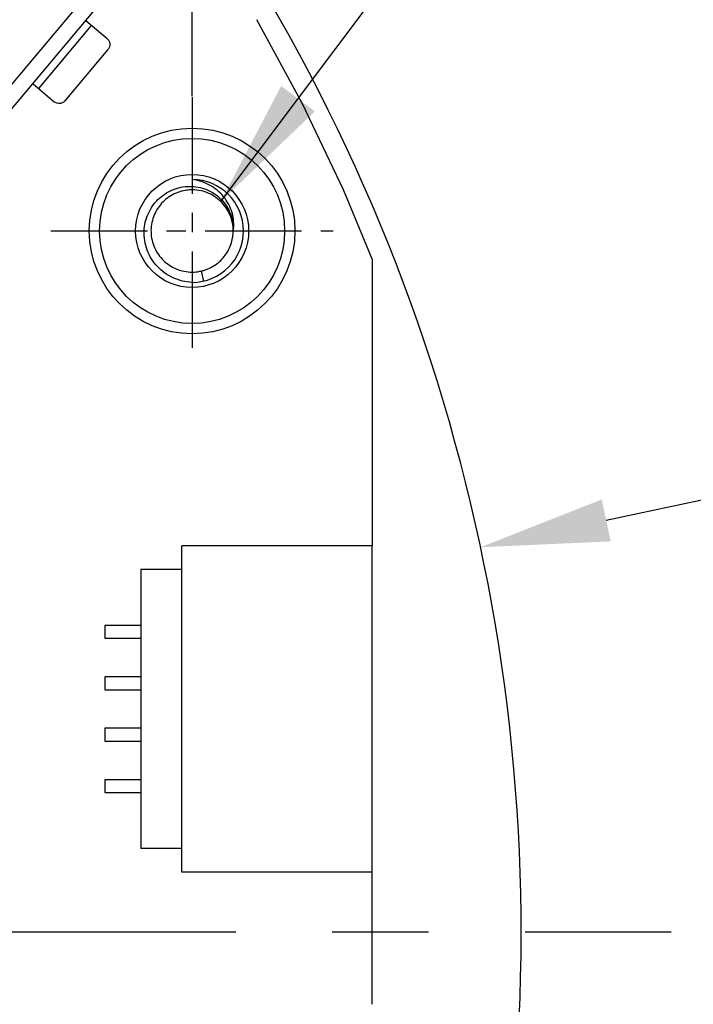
# Model space of a CAD drawing. Header units: millimetres. Extents: x 525 to 788, y 277 to 384.
# Tile 127 of 130: x 759 to 772, y 323 to 342. Entities that reach past the tile are written whole.
import ezdxf

# ---------------------------------------------------------------- set-up
doc = ezdxf.new("R2010")
doc.units = ezdxf.units.MM
doc.header["$LTSCALE"] = 5
doc.header["$PDMODE"] = 3
doc.header["$PDSIZE"] = 0.3125
doc.linetypes.add('CENTER', pattern=[0.6, 0.375, -0.075, 0.075, -0.075])
doc.layers.get('0').update_dxf_attribs({"linetype": 'CONTINUOUS'})
doc.layers.get('Defpoints').update_dxf_attribs({"linetype": 'CONTINUOUS'})
doc.layers.add('dim', color=6, linetype='CONTINUOUS', lineweight=9)
doc.styles.add('Verdana', font='verdana.ttf', dxfattribs={"height": 3})
doc.dimstyles.new('aaaaaaaa 3.0', dxfattribs={"dimtxt": 3, "dimasz": 2.5, "dimexe": 1.25, "dimexo": 0.625, "dimtad": 1, "dimzin": 9, "dimdsep": 46, "dimtxsty": 'Verdana', "dimcen": 0, "dimazin": 0, "dimtfac": 1, "dimtofl": 0, "dimtmove": 0, "dimatfit": 3, "dimfxl": 1, "dimlwd": 25, "dimlwe": 25, "dimarcsym": 0})

# ---------------------------------------------------------------- blocks, each defined once
blk = doc.blocks.new('*D51')
at = {"layer": 'Defpoints', "color": 0}
for p in [(761.897, 367.155), (702.897, 340.061), (761.897, 340.061)]:
    blk.add_point(p, dxfattribs=at)
at = {"layer": 'dim', "color": 0, "lineweight": 25}
for p, q in [((702.897, 340.686), (702.897, 368.405)), ((761.897, 340.686), (761.897, 368.405)), ((705.397, 367.155), (759.397, 367.155))]:
    blk.add_line(p, q, dxfattribs=at)
at = {"layer": 'dim', "color": 0}
for points in [[(705.397, 367.572), (705.397, 366.739), (702.897, 367.155)], [(759.397, 366.739), (759.397, 367.572), (761.897, 367.155)]]:
    blk.add_solid(points, dxfattribs=at)
at = {"layer": 'dim', "color": 0, "insert": (732.397, 369.342), "char_height": 3, "attachment_point": 5, "style": 'Verdana'}
blk.add_mtext('59', dxfattribs=at)
blk = doc.blocks.new('*D55')
at = {"layer": 'Defpoints', "color": 0}
for p in [(767.508, 331.908), (697.286, 316.938)]:
    blk.add_point(p, dxfattribs=at)
at = {"layer": 'dim', "color": 0, "lineweight": 25}
blk.add_line((785.495, 335.743), (769.953, 332.429), dxfattribs=at)
at = {"layer": 'dim', "color": 0}
blk.add_solid([(769.866, 332.837), (770.04, 332.022), (767.508, 331.908)], dxfattribs=at)
at = {"layer": 'dim', "color": 0, "insert": (778.447, 336.689), "char_height": 3, "attachment_point": 5, "rotation": 12.0345, "style": 'Verdana'}
blk.add_mtext('∅71.8', dxfattribs=at)

msp = doc.modelspace()

# ---------------------------------------------------------------- linework, layer by layer
at = {"linetype": 'Continuous'}
for p, q in [((756.06, 338.134), (761.457, 344.571)), ((761.687, 344.378), (756.289, 337.941)), ((760.245, 341.802), (759.833, 342.148)), ((763.148, 342.177), (764.036, 340.544)), ((759.936, 342.061), (758.908, 340.835)), ((759.428, 340.595), (760.263, 341.591)), ((758.805, 340.922), (759.217, 340.576)), ((764.036, 340.544), (764.836, 338.865)), ((764.836, 338.865), (765.398, 337.509)), ((765.398, 337.509), (765.397, 331.936)), ((762.075, 337.281), (762.12, 337.086)), ((765.397, 331.936), (761.697, 331.936)), ((761.697, 325.586), (761.697, 331.936)), ((765.397, 325.586), (765.397, 331.936)), ((761.697, 331.473), (760.897, 331.473)), ((760.897, 331.473), (760.897, 326.049)), ((760.897, 330.386), (760.197, 330.386)), ((760.197, 330.386), (760.197, 330.136)), ((760.197, 330.136), (760.897, 330.136)), ((760.897, 329.386), (760.197, 329.386)), ((760.197, 329.386), (760.197, 329.136)), ((760.197, 329.136), (760.897, 329.136)), ((760.897, 328.386), (760.197, 328.386)), ((760.197, 328.386), (760.197, 328.136)), ((760.197, 328.136), (760.897, 328.136)), ((760.897, 327.386), (760.197, 327.386)), ((760.197, 327.386), (760.197, 327.136)), ((760.197, 327.136), (760.897, 327.136)), ((761.697, 326.049), (760.897, 326.049)), ((765.397, 325.586), (761.697, 325.586)), ((765.396, 325.586), (765.396, 323.016))]:
    msp.add_line(p, q, dxfattribs=at)
at = {"color": 1, "linetype": 'CENTER'}
for p, q in [((761.897, 340.661), (761.897, 335.462)), ((759.152, 338.061), (764.642, 338.061))]:
    msp.add_line(p, q, dxfattribs=at)
at = {"color": 1, "linetype": 'CENTER', "ltscale": 5}
msp.add_line((693.373, 324.423), (771.218, 324.423), dxfattribs=at)
at = {"linetype": 'Continuous'}
for radius in [2, 1.8, 1.1]:
    msp.add_circle((761.897, 338.061), radius, dxfattribs=at)
for centre, radius, start, end in [((732.397, 324.423), 35.9, 323.5829, 216.3585), ((761.897, 338.061), 1, 270, 90), ((761.896, 338.064), 0.797, 91.798, 99.1713), ((761.898, 338.054), 0.793, 275.5058, 282.9161)]:
    msp.add_arc(centre, radius, start, end, dxfattribs=at)
for points, knots in [([(759.833, 342.148), (759.83, 342.15), (759.825, 342.156), (759.829, 342.163), (759.831, 342.165)], [0, 0, 0, 0, 0.499769, 1, 1, 1, 1]), ([(760.245, 341.802), (760.26, 341.79), (760.285, 341.758), (760.302, 341.701), (760.295, 341.641), (760.276, 341.606), (760.263, 341.591)], [0, 0, 0, 0, 0.250019, 0.499975, 0.749946, 1, 1, 1, 1]), ([(759.428, 340.595), (759.415, 340.58), (759.384, 340.555), (759.327, 340.538), (759.267, 340.544), (759.232, 340.564), (759.217, 340.576)], [0, 0, 0, 0, 0.250054, 0.500025, 0.749981, 1, 1, 1, 1]), ([(762.697, 338.061), (762.706, 338.12), (762.712, 338.239), (762.681, 338.416), (762.614, 338.582), (762.514, 338.731), (762.387, 338.858), (762.238, 338.958), (762.073, 339.028), (761.956, 339.054), (761.897, 339.061)], [0, 0, 0, 0, 0.124718, 0.249526, 0.374435, 0.499419, 0.624473, 0.749582, 0.874756, 1, 1, 1, 1]), ([(760.964, 338.061), (760.966, 338.118), (760.982, 338.231), (761.036, 338.393), (761.119, 338.543), (761.228, 338.674), (761.361, 338.783), (761.511, 338.864), (761.675, 338.916), (761.845, 338.934), (762.015, 338.919), (762.18, 338.871), (762.331, 338.792), (762.464, 338.683), (762.571, 338.55), (762.649, 338.397), (762.694, 338.232), (762.7, 338.118), (762.697, 338.061)], [0, 0, 0, 0, 0.062515, 0.125032, 0.187552, 0.250063, 0.312572, 0.375079, 0.437588, 0.500091, 0.562587, 0.625084, 0.687583, 0.750072, 0.812555, 0.87504, 0.937521, 1, 1, 1, 1]), ([(762.697, 338.061), (762.697, 338.115), (762.686, 338.222), (762.639, 338.375), (762.561, 338.517), (762.457, 338.64), (762.331, 338.74), (762.187, 338.812), (762.032, 338.855), (761.925, 338.862), (761.871, 338.861)], [0, 0, 0, 0, 0.125011, 0.250005, 0.374993, 0.499999, 0.625008, 0.749995, 0.87499, 1, 1, 1, 1]), ([(761.769, 338.851), (761.719, 338.843), (761.619, 338.817), (761.48, 338.749), (761.356, 338.657), (761.252, 338.543), (761.172, 338.41), (761.119, 338.265), (761.094, 338.113), (761.099, 337.958), (761.133, 337.808), (761.196, 337.666), (761.284, 337.539), (761.395, 337.432), (761.525, 337.348), (761.668, 337.29), (761.82, 337.26), (761.923, 337.26), (761.974, 337.265)], [0, 0, 0, 0, 0.062495, 0.124992, 0.187498, 0.250001, 0.312495, 0.374994, 0.4375, 0.500001, 0.562495, 0.624996, 0.687503, 0.750001, 0.812495, 0.874998, 0.937505, 1, 1, 1, 1]), ([(761.897, 337.061), (761.834, 337.064), (761.708, 337.082), (761.527, 337.143), (761.362, 337.238), (761.218, 337.364), (761.102, 337.515), (761.017, 337.686), (760.968, 337.871), (760.961, 337.998), (760.964, 338.061)], [0, 0, 0, 0, 0.125009, 0.250013, 0.375026, 0.500022, 0.625013, 0.750013, 0.875009, 1, 1, 1, 1]), ([(762.075, 337.281), (762.097, 337.286), (762.14, 337.298), (762.224, 337.33), (762.364, 337.402), (762.535, 337.552), (762.644, 337.753), (762.683, 337.905), (762.695, 337.994), (762.697, 338.039), (762.697, 338.061)], [0, 0, 0, 0, 0.062658, 0.125312, 0.25051, 0.500006, 0.749502, 0.874702, 0.937355, 1, 1, 1, 1])]:
    msp.add_open_spline(points, degree=3, knots=knots, dxfattribs=at)

# ---------------------------------------------------------------- dimensions: what is measured, and where the dimension line sits
at = {"layer": 'dim'}
dim = msp.add_linear_dim(base=(761.897, 367.155), p1=(702.897, 340.061), p2=(761.897, 340.061), dimstyle='aaaaaaaa 3.0', dxfattribs=at)
dim.commit()
dim.dimension.update_dxf_attribs({"geometry": '*D51', "text_midpoint": (732.397, 369.342)})
dim = msp.add_diameter_dim_2p(p1=(697.286, 316.938), p2=(767.508, 331.908), dimstyle='aaaaaaaa 3.0', dxfattribs=at)
dim.commit()
dim.dimension.update_dxf_attribs({"geometry": '*D55', "text_midpoint": (777.719, 334.085), "dimtype": 163})

# ---------------------------------------------------------------- leaders
msp.add_leader([(762.454, 338.636), (770.596, 349.456)], dimstyle='aaaaaaaa 3.0', override={"dimgap": 0.625, "dimtad": 0}, dxfattribs=at)

doc.saveas('drawing.dxf')
